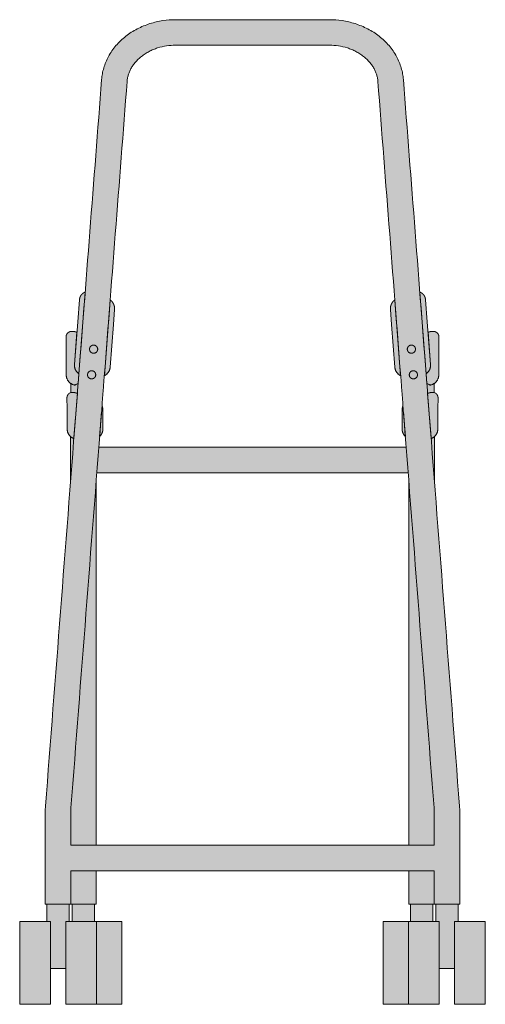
# Model space of a CAD drawing. Header units: centimetres. Extents: x -293 to -138, y -313 to 14.
# Tile 10 of 10: x -293 to -247, y -82 to 14. Entities that reach past the tile are written whole.
import ezdxf

# ---------------------------------------------------------------- set-up
doc = ezdxf.new("R2010")
doc.units = ezdxf.units.CM
doc.layers.add('Fill', color=7, linetype='Continuous', true_color=0xffffff)
doc.layers.add('Predefinito', color=7, linetype='Continuous', true_color=0x000000)
doc.layers.add('Main lines', color=7, linetype='Continuous', lineweight=13, true_color=0x000000)

# ---------------------------------------------------------------- blocks, each defined once
blk = doc.blocks.new('CB-298_Petal_2D_Back')
at = {"layer": 'Fill'}
h = blk.add_hatch(color=256, dxfattribs=at)
h.paths.add_polyline_path([(-19.786, -9.575), (-18.286, -9.575), (-18.286, -13.076), (-15.286, -13.076), (-12.805, -13.076), (-12.805, -9.575), (-12.805, -4.976), (-15.286, -4.976), (-15.455, -4.976), (-15.455, -3.275), (-15.305, -3.275), (-15.305, 0), (15.305, 0), (15.305, -3.275), (15.455, -3.275), (15.455, -4.976), (15.286, -4.976), (12.805, -4.976), (12.805, -9.575), (12.805, -13.076), (15.286, -13.076), (18.286, -13.076), (18.286, -9.575), (19.786, -9.575), (19.786, -13.076), (22.786, -13.076), (22.786, -9.575), (22.786, -4.976), (20.136, -4.976), (20.136, -3.275), (20.286, -3.275), (20.286, 5.789), (20.285, 5.929), (20.281, 6.069), (20.274, 6.208), (20.265, 6.348), (17.805, 38.202), (17.805, 42.548), (17.824, 42.565), (17.843, 42.583), (17.861, 42.601), (17.879, 42.62), (17.896, 42.639), (17.913, 42.659), (17.93, 42.68), (17.945, 42.701), (17.961, 42.722), (17.976, 42.744), (17.99, 42.767), (18.004, 42.789), (18.017, 42.812), (18.03, 42.836), (18.042, 42.86), (18.053, 42.884), (18.064, 42.909), (18.074, 42.933), (18.083, 42.958), (18.092, 42.983), (18.1, 43.009), (18.107, 43.034), (18.114, 43.06), (18.12, 43.086), (18.125, 43.112), (18.129, 43.137), (18.133, 43.163), (18.136, 43.189), (18.139, 43.215), (18.14, 43.241), (18.141, 43.267), (18.142, 43.292), (18.142, 45.295), (18.161, 46.357), (18.161, 46.357), (18.161, 46.372), (18.16, 46.388), (18.159, 46.403), (18.157, 46.418), (18.155, 46.433), (18.153, 46.449), (18.15, 46.464), (18.147, 46.479), (18.143, 46.494), (18.139, 46.508), (18.134, 46.523), (18.129, 46.538), (18.123, 46.552), (18.117, 46.566), (18.111, 46.58), (18.104, 46.594), (18.097, 46.608), (18.088, 46.622), (18.08, 46.636), (18.071, 46.649), (18.061, 46.663), (18.052, 46.676), (18.041, 46.689), (18.031, 46.701), (18.02, 46.713), (18.008, 46.725), (17.996, 46.737), (17.984, 46.747), (17.972, 46.758), (17.959, 46.768), (17.946, 46.778), (17.933, 46.787), (17.924, 46.793), (17.915, 46.798), (17.907, 46.803), (17.899, 46.808), (17.89, 46.813), (17.882, 46.818), (17.873, 46.822), (17.865, 46.826), (17.856, 46.83), (17.847, 46.834), (17.838, 46.838), (17.83, 46.842), (17.821, 46.845), (17.812, 46.848), (17.802, 46.852), (17.793, 46.855), (17.784, 46.857), (17.775, 46.86), (17.782, 47.75), (17.806, 47.766), (17.83, 47.784), (17.853, 47.802), (17.876, 47.821), (17.899, 47.84), (17.921, 47.861), (17.942, 47.882), (17.963, 47.904), (17.983, 47.926), (18.003, 47.95), (18.022, 47.974), (18.04, 47.998), (18.058, 48.023), (18.075, 48.049), (18.091, 48.076), (18.106, 48.102), (18.12, 48.13), (18.134, 48.157), (18.147, 48.185), (18.158, 48.214), (18.169, 48.242), (18.179, 48.271), (18.188, 48.3), (18.196, 48.33), (18.204, 48.359), (18.21, 48.388), (18.215, 48.418), (18.22, 48.448), (18.223, 48.477), (18.226, 48.506), (18.228, 48.536), (18.229, 48.565), (18.229, 48.582), (18.248, 52.33), (18.248, 52.344), (18.247, 52.359), (18.246, 52.374), (18.245, 52.388), (18.243, 52.403), (18.241, 52.418), (18.238, 52.432), (18.235, 52.447), (18.231, 52.461), (18.227, 52.476), (18.223, 52.49), (18.218, 52.504), (18.213, 52.518), (18.208, 52.531), (18.202, 52.545), (18.195, 52.558), (18.189, 52.57), (18.183, 52.582), (18.176, 52.593), (18.17, 52.605), (18.162, 52.616), (18.155, 52.627), (18.147, 52.638), (18.139, 52.649), (18.13, 52.659), (18.122, 52.67), (18.113, 52.68), (18.104, 52.689), (18.094, 52.699), (18.085, 52.708), (18.075, 52.717), (18.065, 52.726), (18.054, 52.735), (18.043, 52.744), (18.032, 52.752), (18.02, 52.76), (18.009, 52.768), (17.998, 52.775), (17.986, 52.782), (17.974, 52.788), (17.962, 52.795), (17.95, 52.801), (17.938, 52.807), (17.926, 52.812), (17.913, 52.817), (17.9, 52.822), (17.888, 52.827), (17.875, 52.831), (17.862, 52.835), (17.849, 52.839), (17.836, 52.842), (17.823, 52.845), (17.81, 52.848), (17.797, 52.85), (17.784, 52.852), (17.771, 52.854), (17.758, 52.856), (17.745, 52.857), (17.732, 52.859), (17.719, 52.859), (17.696, 52.861), (17.673, 52.861), (17.643, 52.861), (17.612, 52.86), (17.582, 52.858), (17.552, 52.855), (17.495, 52.847), (17.438, 52.838), (17.381, 52.827), (17.324, 52.814), (17.268, 52.8), (17.211, 52.785), (17.181, 52.777), (16.935, 55.961), (16.933, 55.987), (16.93, 56.012), (16.927, 56.037), (16.922, 56.062), (16.918, 56.085), (16.912, 56.109), (16.906, 56.132), (16.9, 56.155), (16.893, 56.178), (16.884, 56.202), (16.876, 56.225), (16.866, 56.248), (16.856, 56.272), (16.844, 56.296), (16.832, 56.319), (16.82, 56.341), (16.806, 56.364), (16.791, 56.387), (16.776, 56.409), (16.76, 56.431), (16.743, 56.452), (16.725, 56.473), (16.706, 56.494), (16.687, 56.514), (16.667, 56.532), (16.647, 56.551), (16.626, 56.568), (16.604, 56.585), (16.582, 56.601), (16.559, 56.617), (16.536, 56.631), (16.512, 56.645), (16.508, 56.648), (16.492, 56.656), (16.476, 56.664), (16.46, 56.672), (16.444, 56.68), (16.427, 56.687), (16.41, 56.694), (16.393, 56.7), (16.376, 56.706), (14.768, 77.543), (14.755, 77.684), (14.739, 77.825), (14.719, 77.965), (14.695, 78.105), (14.667, 78.249), (14.635, 78.392), (14.599, 78.534), (14.56, 78.675), (14.515, 78.819), (14.467, 78.962), (14.415, 79.104), (14.359, 79.244), (14.298, 79.386), (14.234, 79.527), (14.165, 79.666), (14.093, 79.803), (14.015, 79.942), (13.934, 80.078), (13.849, 80.212), (13.761, 80.344), (13.667, 80.477), (13.57, 80.606), (13.47, 80.734), (13.366, 80.858), (13.258, 80.982), (13.146, 81.104), (13.031, 81.222), (12.914, 81.338), (12.792, 81.451), (12.667, 81.562), (12.54, 81.67), (12.41, 81.775), (12.276, 81.877), (12.14, 81.976), (12.002, 82.072), (11.862, 82.165), (11.719, 82.254), (11.574, 82.341), (11.427, 82.424), (11.278, 82.503), (11.128, 82.579), (10.977, 82.652), (10.823, 82.722), (10.669, 82.788), (10.514, 82.85), (10.358, 82.909), (10.2, 82.964), (10.042, 83.016), (9.886, 83.064), (9.729, 83.109), (9.572, 83.15), (9.413, 83.189), (9.254, 83.224), (9.094, 83.256), (8.933, 83.285), (8.772, 83.311), (8.619, 83.332), (8.464, 83.351), (8.31, 83.367), (8.155, 83.38), (8, 83.39), (7.845, 83.397), (7.689, 83.401), (7.534, 83.403), (-7.534, 83.403), (-7.689, 83.401), (-7.845, 83.397), (-8, 83.39), (-8.155, 83.38), (-8.31, 83.367), (-8.464, 83.351), (-8.619, 83.332), (-8.772, 83.311), (-8.933, 83.285), (-9.094, 83.256), (-9.254, 83.224), (-9.413, 83.189), (-9.572, 83.15), (-9.729, 83.109), (-9.886, 83.064), (-10.042, 83.016), (-10.2, 82.964), (-10.358, 82.909), (-10.514, 82.85), (-10.669, 82.788), (-10.823, 82.722), (-10.977, 82.652), (-11.128, 82.579), (-11.278, 82.503), (-11.427, 82.424), (-11.574, 82.341), (-11.719, 82.254), (-11.862, 82.165), (-12.002, 82.072), (-12.14, 81.976), (-12.276, 81.877), (-12.41, 81.775), (-12.54, 81.67), (-12.667, 81.562), (-12.792, 81.451), (-12.914, 81.338), (-13.031, 81.222), (-13.146, 81.104), (-13.258, 80.982), (-13.366, 80.858), (-13.47, 80.734), (-13.57, 80.606), (-13.667, 80.477), (-13.761, 80.344), (-13.849, 80.212), (-13.934, 80.078), (-14.015, 79.942), (-14.093, 79.803), (-14.165, 79.666), (-14.234, 79.527), (-14.298, 79.386), (-14.359, 79.244), (-14.415, 79.104), (-14.467, 78.962), (-14.515, 78.819), (-14.56, 78.675), (-14.599, 78.534), (-14.635, 78.392), (-14.667, 78.249), (-14.695, 78.105), (-14.719, 77.965), (-14.739, 77.825), (-14.755, 77.684), (-14.768, 77.543), (-16.376, 56.706), (-16.393, 56.7), (-16.41, 56.694), (-16.427, 56.687), (-16.444, 56.68), (-16.46, 56.672), (-16.476, 56.664), (-16.492, 56.656), (-16.508, 56.648), (-16.512, 56.645), (-16.536, 56.631), (-16.559, 56.617), (-16.582, 56.601), (-16.604, 56.585), (-16.626, 56.568), (-16.647, 56.551), (-16.667, 56.532), (-16.687, 56.514), (-16.706, 56.494), (-16.725, 56.473), (-16.743, 56.452), (-16.76, 56.431), (-16.776, 56.409), (-16.791, 56.387), (-16.806, 56.364), (-16.82, 56.341), (-16.832, 56.319), (-16.844, 56.296), (-16.856, 56.272), (-16.866, 56.248), (-16.876, 56.225), (-16.884, 56.202), (-16.893, 56.178), (-16.9, 56.155), (-16.906, 56.132), (-16.912, 56.109), (-16.918, 56.085), (-16.922, 56.062), (-16.927, 56.037), (-16.93, 56.012), (-16.933, 55.987), (-16.935, 55.961), (-17.181, 52.777), (-17.211, 52.785), (-17.268, 52.8), (-17.324, 52.814), (-17.381, 52.827), (-17.438, 52.838), (-17.495, 52.847), (-17.552, 52.855), (-17.582, 52.858), (-17.612, 52.86), (-17.643, 52.861), (-17.673, 52.861), (-17.696, 52.861), (-17.719, 52.859), (-17.732, 52.859), (-17.745, 52.857), (-17.758, 52.856), (-17.771, 52.854), (-17.784, 52.852), (-17.797, 52.85), (-17.81, 52.848), (-17.823, 52.845), (-17.836, 52.842), (-17.849, 52.839), (-17.862, 52.835), (-17.875, 52.831), (-17.888, 52.827), (-17.9, 52.822), (-17.913, 52.817), (-17.926, 52.812), (-17.938, 52.807), (-17.95, 52.801), (-17.962, 52.795), (-17.974, 52.788), (-17.986, 52.782), (-17.998, 52.775), (-18.009, 52.768), (-18.02, 52.76), (-18.032, 52.752), (-18.043, 52.744), (-18.054, 52.735), (-18.065, 52.726), (-18.075, 52.717), (-18.085, 52.708), (-18.094, 52.699), (-18.104, 52.689), (-18.113, 52.68), (-18.122, 52.67), (-18.13, 52.659), (-18.139, 52.649), (-18.147, 52.638), (-18.155, 52.627), (-18.162, 52.616), (-18.17, 52.605), (-18.176, 52.593), (-18.183, 52.582), (-18.189, 52.57), (-18.195, 52.558), (-18.202, 52.545), (-18.208, 52.531), (-18.213, 52.518), (-18.218, 52.504), (-18.223, 52.49), (-18.227, 52.476), (-18.231, 52.461), (-18.235, 52.447), (-18.238, 52.432), (-18.241, 52.418), (-18.243, 52.403), (-18.245, 52.388), (-18.246, 52.374), (-18.247, 52.359), (-18.248, 52.344), (-18.248, 52.329), (-18.229, 51.267), (-18.229, 48.565), (-18.228, 48.536), (-18.226, 48.506), (-18.223, 48.477), (-18.22, 48.448), (-18.215, 48.418), (-18.21, 48.388), (-18.204, 48.359), (-18.196, 48.33), (-18.188, 48.3), (-18.179, 48.271), (-18.169, 48.242), (-18.158, 48.214), (-18.147, 48.185), (-18.134, 48.157), (-18.12, 48.13), (-18.106, 48.102), (-18.091, 48.076), (-18.075, 48.049), (-18.058, 48.023), (-18.04, 47.998), (-18.022, 47.974), (-18.003, 47.95), (-17.983, 47.926), (-17.963, 47.904), (-17.942, 47.882), (-17.921, 47.861), (-17.899, 47.84), (-17.876, 47.821), (-17.853, 47.802), (-17.83, 47.784), (-17.806, 47.766), (-17.782, 47.75), (-17.775, 46.86), (-17.784, 46.857), (-17.793, 46.855), (-17.802, 46.852), (-17.812, 46.848), (-17.821, 46.845), (-17.83, 46.842), (-17.838, 46.838), (-17.847, 46.834), (-17.856, 46.83), (-17.865, 46.826), (-17.873, 46.822), (-17.882, 46.818), (-17.89, 46.813), (-17.899, 46.808), (-17.907, 46.803), (-17.915, 46.798), (-17.924, 46.793), (-17.933, 46.787), (-17.946, 46.778), (-17.959, 46.768), (-17.972, 46.758), (-17.984, 46.747), (-17.996, 46.737), (-18.008, 46.725), (-18.02, 46.713), (-18.031, 46.701), (-18.041, 46.689), (-18.052, 46.676), (-18.061, 46.663), (-18.071, 46.649), (-18.08, 46.636), (-18.088, 46.622), (-18.097, 46.608), (-18.104, 46.594), (-18.111, 46.58), (-18.117, 46.566), (-18.123, 46.552), (-18.129, 46.538), (-18.134, 46.523), (-18.139, 46.508), (-18.143, 46.494), (-18.147, 46.479), (-18.15, 46.464), (-18.153, 46.449), (-18.155, 46.433), (-18.157, 46.418), (-18.159, 46.403), (-18.16, 46.388), (-18.161, 46.372), (-18.161, 46.357), (-18.161, 46.357), (-18.142, 45.295), (-18.142, 43.292), (-18.141, 43.267), (-18.14, 43.241), (-18.139, 43.215), (-18.136, 43.189), (-18.133, 43.163), (-18.129, 43.137), (-18.125, 43.112), (-18.12, 43.086), (-18.114, 43.06), (-18.107, 43.034), (-18.1, 43.009), (-18.092, 42.983), (-18.083, 42.958), (-18.074, 42.933), (-18.064, 42.909), (-18.053, 42.884), (-18.042, 42.86), (-18.03, 42.836), (-18.017, 42.812), (-18.004, 42.789), (-17.99, 42.767), (-17.976, 42.744), (-17.961, 42.722), (-17.945, 42.701), (-17.93, 42.68), (-17.913, 42.659), (-17.896, 42.639), (-17.879, 42.62), (-17.861, 42.601), (-17.843, 42.583), (-17.824, 42.565), (-17.805, 42.548), (-17.805, 38.202), (-20.265, 6.348), (-20.274, 6.208), (-20.281, 6.069), (-20.285, 5.929), (-20.286, 5.789), (-20.286, -3.275), (-20.136, -3.275), (-20.136, -4.976), (-22.786, -4.976), (-22.786, -9.575), (-22.786, -13.076), (-19.786, -13.076)], flags=0)
h.paths.add_polyline_path([(17.936, -4.976), (17.655, -4.976), (17.655, -3.275), (17.936, -3.275)], flags=0)
h.paths.add_polyline_path([(-15.305, 2.5), (-15.305, 38.106), (-15.236, 39.006), (15.236, 39.006), (15.305, 38.106), (15.305, 2.5)], flags=0)
h.paths.add_polyline_path([(-17.655, -4.976), (-17.936, -4.976), (-17.936, -3.275), (-17.655, -3.275)], flags=0)
h.paths.add_polyline_path([(-13.613, 53.528), (-13.499, 54.998), (-13.498, 55.022), (-13.497, 55.046), (-13.496, 55.07), (-13.497, 55.093), (-13.497, 55.117), (-13.499, 55.141), (-13.5, 55.165), (-13.503, 55.189), (-13.505, 55.212), (-13.509, 55.235), (-13.512, 55.258), (-13.517, 55.281), (-13.521, 55.304), (-13.527, 55.327), (-13.532, 55.35), (-13.539, 55.373), (-13.545, 55.396), (-13.553, 55.419), (-13.561, 55.442), (-13.569, 55.464), (-13.578, 55.487), (-13.587, 55.509), (-13.596, 55.531), (-13.606, 55.553), (-13.617, 55.575), (-13.628, 55.597), (-13.64, 55.619), (-13.652, 55.64), (-13.664, 55.661), (-13.677, 55.682), (-13.691, 55.702), (-13.704, 55.723), (-13.718, 55.743), (-13.733, 55.762), (-13.748, 55.782), (-13.763, 55.801), (-13.778, 55.82), (-13.794, 55.838), (-13.811, 55.856), (-13.827, 55.874), (-13.851, 55.898), (-13.875, 55.922), (-13.901, 55.945), (-13.926, 55.967), (-12.275, 77.35), (-12.268, 77.427), (-12.259, 77.504), (-12.248, 77.581), (-12.235, 77.657), (-12.22, 77.736), (-12.202, 77.815), (-12.183, 77.893), (-12.161, 77.971), (-12.136, 78.052), (-12.109, 78.132), (-12.08, 78.211), (-12.049, 78.29), (-12.014, 78.371), (-11.976, 78.452), (-11.937, 78.532), (-11.896, 78.61), (-11.85, 78.691), (-11.803, 78.771), (-11.753, 78.85), (-11.701, 78.927), (-11.645, 79.007), (-11.586, 79.085), (-11.526, 79.161), (-11.464, 79.236), (-11.397, 79.313), (-11.328, 79.388), (-11.257, 79.461), (-11.184, 79.532), (-11.107, 79.605), (-11.028, 79.675), (-10.947, 79.743), (-10.865, 79.809), (-10.778, 79.876), (-10.69, 79.94), (-10.6, 80.002), (-10.509, 80.062), (-10.415, 80.121), (-10.319, 80.179), (-10.222, 80.234), (-10.123, 80.286), (-10.022, 80.337), (-9.92, 80.386), (-9.817, 80.433), (-9.712, 80.478), (-9.606, 80.52), (-9.5, 80.56), (-9.392, 80.598), (-9.284, 80.634), (-9.176, 80.667), (-9.067, 80.698), (-8.957, 80.727), (-8.847, 80.754), (-8.737, 80.778), (-8.626, 80.8), (-8.514, 80.82), (-8.403, 80.838), (-8.295, 80.853), (-8.187, 80.866), (-8.078, 80.877), (-7.969, 80.887), (-7.861, 80.894), (-7.752, 80.899), (-7.643, 80.902), (-7.534, 80.903), (7.534, 80.903), (7.643, 80.902), (7.752, 80.899), (7.861, 80.894), (7.969, 80.887), (8.078, 80.877), (8.187, 80.866), (8.295, 80.853), (8.403, 80.838), (8.514, 80.82), (8.626, 80.8), (8.737, 80.778), (8.847, 80.754), (8.957, 80.727), (9.067, 80.698), (9.176, 80.667), (9.284, 80.634), (9.392, 80.598), (9.5, 80.56), (9.606, 80.52), (9.712, 80.478), (9.817, 80.433), (9.92, 80.386), (10.022, 80.337), (10.123, 80.286), (10.222, 80.234), (10.319, 80.179), (10.415, 80.121), (10.509, 80.062), (10.6, 80.002), (10.69, 79.94), (10.778, 79.876), (10.865, 79.809), (10.947, 79.743), (11.028, 79.675), (11.107, 79.605), (11.184, 79.532), (11.257, 79.461), (11.328, 79.388), (11.397, 79.313), (11.464, 79.236), (11.526, 79.161), (11.586, 79.085), (11.645, 79.007), (11.701, 78.927), (11.753, 78.85), (11.803, 78.771), (11.85, 78.691), (11.896, 78.61), (11.937, 78.532), (11.976, 78.452), (12.014, 78.371), (12.049, 78.29), (12.08, 78.211), (12.109, 78.132), (12.136, 78.052), (12.161, 77.971), (12.183, 77.893), (12.202, 77.815), (12.22, 77.736), (12.235, 77.657), (12.248, 77.581), (12.259, 77.504), (12.268, 77.427), (12.275, 77.35), (13.926, 55.967), (13.901, 55.945), (13.875, 55.922), (13.851, 55.898), (13.827, 55.874), (13.811, 55.856), (13.794, 55.838), (13.778, 55.82), (13.763, 55.801), (13.748, 55.782), (13.733, 55.762), (13.718, 55.743), (13.704, 55.723), (13.691, 55.702), (13.677, 55.682), (13.664, 55.661), (13.652, 55.64), (13.64, 55.619), (13.628, 55.597), (13.617, 55.575), (13.606, 55.553), (13.596, 55.531), (13.587, 55.509), (13.578, 55.487), (13.569, 55.464), (13.561, 55.442), (13.553, 55.419), (13.545, 55.396), (13.539, 55.373), (13.532, 55.35), (13.527, 55.327), (13.521, 55.304), (13.517, 55.281), (13.512, 55.258), (13.509, 55.235), (13.505, 55.212), (13.503, 55.189), (13.5, 55.165), (13.499, 55.141), (13.497, 55.117), (13.497, 55.093), (13.496, 55.07), (13.497, 55.046), (13.498, 55.022), (13.499, 54.998), (13.936, 49.345), (13.939, 49.313), (13.943, 49.282), (13.948, 49.25), (13.954, 49.219), (13.961, 49.187), (13.969, 49.156), (13.978, 49.125), (13.988, 49.093), (14, 49.062), (14.012, 49.032), (14.026, 49.001), (14.04, 48.971), (14.056, 48.942), (14.072, 48.913), (14.09, 48.884), (14.108, 48.856), (14.127, 48.829), (14.148, 48.802), (14.169, 48.776), (14.191, 48.751), (14.213, 48.727), (14.237, 48.703), (14.261, 48.681), (14.286, 48.659), (14.311, 48.638), (14.337, 48.618), (14.364, 48.599), (14.39, 48.581), (14.418, 48.565), (14.445, 48.549), (14.473, 48.534), (14.501, 48.52), (14.729, 45.566), (14.721, 45.551), (14.714, 45.537), (14.707, 45.522), (14.701, 45.507), (14.695, 45.491), (14.689, 45.476), (14.684, 45.46), (14.68, 45.444), (14.676, 45.428), (14.672, 45.412), (14.669, 45.396), (14.666, 45.38), (14.664, 45.363), (14.663, 45.347), (14.662, 45.331), (14.661, 45.315), (14.661, 45.306), (14.642, 43.297), (14.642, 43.272), (14.643, 43.247), (14.645, 43.222), (14.647, 43.197), (14.65, 43.171), (14.653, 43.146), (14.658, 43.121), (14.662, 43.095), (14.668, 43.07), (14.674, 43.045), (14.681, 43.02), (14.689, 42.995), (14.697, 42.971), (14.706, 42.946), (14.715, 42.922), (14.725, 42.898), (14.736, 42.874), (14.747, 42.851), (14.759, 42.828), (14.772, 42.805), (14.785, 42.782), (14.798, 42.76), (14.812, 42.739), (14.827, 42.718), (14.842, 42.697), (14.858, 42.676), (14.874, 42.657), (14.891, 42.637), (14.908, 42.618), (14.925, 42.6), (14.943, 42.582), (14.961, 42.565), (15.043, 41.506), (-15.043, 41.506), (-14.961, 42.565), (-14.943, 42.582), (-14.925, 42.6), (-14.908, 42.618), (-14.891, 42.637), (-14.874, 42.657), (-14.858, 42.676), (-14.842, 42.697), (-14.827, 42.718), (-14.812, 42.739), (-14.798, 42.76), (-14.785, 42.782), (-14.772, 42.805), (-14.759, 42.828), (-14.747, 42.851), (-14.736, 42.874), (-14.725, 42.898), (-14.715, 42.922), (-14.706, 42.946), (-14.697, 42.971), (-14.689, 42.995), (-14.681, 43.02), (-14.674, 43.045), (-14.668, 43.07), (-14.662, 43.095), (-14.658, 43.121), (-14.653, 43.146), (-14.65, 43.171), (-14.647, 43.197), (-14.645, 43.222), (-14.643, 43.247), (-14.642, 43.272), (-14.642, 43.297), (-14.642, 44.244), (-14.661, 45.315), (-14.662, 45.331), (-14.663, 45.347), (-14.664, 45.363), (-14.666, 45.38), (-14.669, 45.396), (-14.672, 45.412), (-14.676, 45.428), (-14.68, 45.444), (-14.684, 45.46), (-14.689, 45.476), (-14.695, 45.491), (-14.701, 45.507), (-14.707, 45.522), (-14.714, 45.537), (-14.721, 45.551), (-14.729, 45.566), (-14.501, 48.52), (-14.473, 48.534), (-14.445, 48.549), (-14.418, 48.565), (-14.39, 48.581), (-14.364, 48.599), (-14.337, 48.618), (-14.311, 48.638), (-14.286, 48.659), (-14.261, 48.681), (-14.237, 48.703), (-14.213, 48.727), (-14.191, 48.751), (-14.169, 48.776), (-14.148, 48.802), (-14.127, 48.829), (-14.108, 48.856), (-14.09, 48.884), (-14.072, 48.913), (-14.056, 48.942), (-14.04, 48.971), (-14.026, 49.001), (-14.012, 49.032), (-14, 49.062), (-13.988, 49.093), (-13.978, 49.125), (-13.969, 49.156), (-13.961, 49.187), (-13.954, 49.219), (-13.948, 49.25), (-13.943, 49.282), (-13.939, 49.313), (-13.936, 49.345)], flags=0)
at = {"layer": 'Main lines'}
for p, q in [((-16.935, 55.961), (-17.103, 53.798)), ((-16.994, 48.712), (-16.376, 56.706)), ((-16.508, 56.648), (-16.512, 56.645)), ((-13.926, 55.967), (-14.501, 48.52)), ((13.926, 55.967), (14.501, 48.52)), ((16.994, 48.712), (16.376, 56.706)), ((16.508, 56.648), (16.512, 56.645)), ((16.935, 55.961), (17.103, 53.798)), ((-13.613, 53.528), (-13.499, 54.998)), ((13.613, 53.528), (13.499, 54.998)), ((-17.103, 53.798), (-17.426, 49.614)), ((-13.936, 49.345), (-13.613, 53.528)), ((13.936, 49.345), (13.613, 53.528)), ((17.103, 53.798), (17.426, 49.614)), ((-17.069, 47.743), (-16.994, 48.712)), ((17.069, 47.743), (16.994, 48.712)), ((-17.143, 46.781), (-17.484, 42.357)), ((17.143, 46.781), (17.484, 42.357)), ((-14.729, 45.566), (-14.961, 42.565)), ((14.729, 45.566), (14.961, 42.565))]:
    blk.add_line(p, q, dxfattribs=at)
for points in [[(-18.248, 52.33), (-18.248, 52.329), (-18.229, 51.267)], [(-17.426, 49.614), (-17.181, 52.777), (-17.211, 52.785)], [(17.426, 49.614), (17.181, 52.777), (17.211, 52.785)], [(18.248, 52.33), (18.248, 52.329), (18.229, 51.267)], [(-18.229, 51.267), (-18.229, 48.582), (-18.229, 48.565)], [(18.229, 51.267), (18.229, 48.582), (18.229, 48.565)], [(-18.142, 43.292), (-18.142, 45.295), (-18.161, 46.357), (-18.161, 46.357)], [(18.142, 43.292), (18.142, 45.295), (18.161, 46.357), (18.161, 46.357)], [(-14.642, 43.297), (-14.642, 44.244), (-14.642, 44.253), (-14.661, 45.306), (-14.661, 45.315)], [(14.642, 43.297), (14.642, 44.244), (14.642, 44.253), (14.661, 45.306), (14.661, 45.315)], [(15.043, 41.506), (11.814, 41.506), (0, 41.506), (-11.814, 41.506), (-15.043, 41.506)], [(15.236, 39.006), (11.814, 39.006), (0, 39.006), (-11.814, 39.006), (-15.236, 39.006)], [(17.786, 2.5), (0, 2.5), (-17.786, 2.5)], [(-17.786, 0), (0, 0), (17.786, 0)], [(17.786, -3.075), (17.786, -3.275)], [(-19.786, -9.575), (-18.286, -9.575)], [(18.286, -9.575), (19.786, -9.575)]]:
    blk.add_lwpolyline(points, dxfattribs=at)
for points, knots in [([(-7.534, 83.403), (-7.949, 83.403), (-8.364, 83.372), (-8.772, 83.311), (-9.204, 83.246), (-9.63, 83.148), (-10.042, 83.016), (-10.255, 82.949), (-10.464, 82.872), (-10.669, 82.788), (-10.877, 82.701), (-11.08, 82.606), (-11.278, 82.503), (-11.479, 82.399), (-11.674, 82.286), (-11.862, 82.165), (-12.051, 82.043), (-12.234, 81.913), (-12.41, 81.775), (-12.586, 81.637), (-12.754, 81.491), (-12.914, 81.338), (-13.073, 81.185), (-13.224, 81.025), (-13.366, 80.858), (-13.507, 80.693), (-13.639, 80.522), (-13.761, 80.344), (-13.881, 80.169), (-13.992, 79.989), (-14.093, 79.803), (-14.192, 79.621), (-14.281, 79.434), (-14.359, 79.244), (-14.436, 79.057), (-14.503, 78.867), (-14.56, 78.675), (-14.615, 78.487), (-14.66, 78.297), (-14.695, 78.105), (-14.729, 77.919), (-14.753, 77.731), (-14.768, 77.543)], [1204.208799, 1204.208799, 1204.208799, 1204.208799, 1216.666406, 1216.666406, 1216.666406, 1229.833414, 1229.833414, 1229.833414, 1236.628095, 1236.628095, 1236.628095, 1243.535767, 1243.535767, 1243.535767, 1250.528539, 1250.528539, 1250.528539, 1257.576284, 1257.576284, 1257.576284, 1264.646711, 1264.646711, 1264.646711, 1271.706991, 1271.706991, 1271.706991, 1278.72348, 1278.72348, 1278.72348, 1285.662909, 1285.662909, 1285.662909, 1292.493502, 1292.493502, 1292.493502, 1299.185617, 1299.185617, 1299.185617, 1305.712321, 1305.712321, 1305.712321, 1312.050638, 1312.050638, 1312.050638, 1312.050638]), ([(14.768, 77.543), (14.753, 77.731), (14.729, 77.919), (14.695, 78.105), (14.66, 78.297), (14.615, 78.487), (14.56, 78.675), (14.503, 78.867), (14.436, 79.057), (14.359, 79.244), (14.281, 79.434), (14.192, 79.621), (14.093, 79.803), (13.992, 79.989), (13.881, 80.169), (13.761, 80.344), (13.639, 80.522), (13.507, 80.693), (13.366, 80.858), (13.224, 81.025), (13.073, 81.185), (12.914, 81.338), (12.754, 81.491), (12.586, 81.637), (12.41, 81.775), (12.234, 81.913), (12.051, 82.043), (11.862, 82.165), (11.674, 82.286), (11.479, 82.399), (11.278, 82.503), (11.08, 82.606), (10.877, 82.701), (10.669, 82.788), (10.464, 82.872), (10.255, 82.949), (10.042, 83.016), (9.63, 83.148), (9.204, 83.246), (8.772, 83.311), (8.364, 83.372), (7.949, 83.403), (7.534, 83.403)], [945.687195, 945.687195, 945.687195, 945.687195, 952.025512, 952.025512, 952.025512, 958.552216, 958.552216, 958.552216, 965.244331, 965.244331, 965.244331, 972.074924, 972.074924, 972.074924, 979.014352, 979.014352, 979.014352, 986.030842, 986.030842, 986.030842, 993.091122, 993.091122, 993.091122, 1000.161549, 1000.161549, 1000.161549, 1007.209293, 1007.209293, 1007.209293, 1014.202066, 1014.202066, 1014.202066, 1021.109737, 1021.109737, 1021.109737, 1027.904419, 1027.904419, 1027.904419, 1041.071427, 1041.071427, 1041.071427, 1053.529034, 1053.529034, 1053.529034, 1053.529034]), ([(-12.275, 77.35), (-12.267, 77.453), (-12.254, 77.555), (-12.235, 77.657), (-12.216, 77.762), (-12.191, 77.867), (-12.161, 77.971), (-12.129, 78.078), (-12.092, 78.185), (-12.049, 78.29), (-12.004, 78.398), (-11.953, 78.505), (-11.896, 78.61), (-11.838, 78.718), (-11.773, 78.823), (-11.701, 78.927), (-11.629, 79.033), (-11.549, 79.136), (-11.464, 79.236), (-11.377, 79.338), (-11.284, 79.437), (-11.184, 79.532), (-11.084, 79.628), (-10.977, 79.721), (-10.865, 79.809), (-10.752, 79.898), (-10.633, 79.982), (-10.509, 80.062), (-10.386, 80.142), (-10.257, 80.217), (-10.123, 80.286), (-9.991, 80.355), (-9.853, 80.419), (-9.712, 80.478), (-9.573, 80.535), (-9.43, 80.588), (-9.284, 80.634), (-9, 80.725), (-8.704, 80.793), (-8.403, 80.838), (-8.116, 80.881), (-7.825, 80.903), (-7.534, 80.903)], [3139.027471, 3139.027471, 3139.027471, 3139.027471, 3143.217625, 3143.217625, 3143.217625, 3147.540825, 3147.540825, 3147.540825, 3151.987364, 3151.987364, 3151.987364, 3156.544793, 3156.544793, 3156.544793, 3161.198197, 3161.198197, 3161.198197, 3165.930091, 3165.930091, 3165.930091, 3170.720441, 3170.720441, 3170.720441, 3175.547229, 3175.547229, 3175.547229, 3180.387247, 3180.387247, 3180.387247, 3185.216104, 3185.216104, 3185.216104, 3190.009646, 3190.009646, 3190.009646, 3194.7444, 3194.7444, 3194.7444, 3203.963402, 3203.963402, 3203.963402, 3212.713694, 3212.713694, 3212.713694, 3212.713694]), ([(7.534, 80.903), (7.825, 80.903), (8.116, 80.881), (8.403, 80.838), (8.704, 80.793), (9, 80.725), (9.284, 80.634), (9.43, 80.588), (9.573, 80.535), (9.712, 80.478), (9.853, 80.419), (9.991, 80.355), (10.123, 80.286), (10.257, 80.217), (10.386, 80.142), (10.509, 80.062), (10.633, 79.982), (10.752, 79.898), (10.865, 79.809), (10.977, 79.721), (11.084, 79.628), (11.184, 79.532), (11.284, 79.437), (11.377, 79.338), (11.464, 79.236), (11.549, 79.136), (11.629, 79.033), (11.701, 78.927), (11.773, 78.823), (11.838, 78.718), (11.896, 78.61), (11.953, 78.505), (12.004, 78.398), (12.049, 78.29), (12.092, 78.185), (12.129, 78.078), (12.161, 77.971), (12.191, 77.867), (12.216, 77.762), (12.235, 77.657), (12.254, 77.555), (12.267, 77.453), (12.275, 77.35)], [3363.393458, 3363.393458, 3363.393458, 3363.393458, 3372.143749, 3372.143749, 3372.143749, 3381.362752, 3381.362752, 3381.362752, 3386.097506, 3386.097506, 3386.097506, 3390.891048, 3390.891048, 3390.891048, 3395.719905, 3395.719905, 3395.719905, 3400.559923, 3400.559923, 3400.559923, 3405.386711, 3405.386711, 3405.386711, 3410.177061, 3410.177061, 3410.177061, 3414.908954, 3414.908954, 3414.908954, 3419.562359, 3419.562359, 3419.562359, 3424.119788, 3424.119788, 3424.119788, 3428.566327, 3428.566327, 3428.566327, 3432.889527, 3432.889527, 3432.889527, 3437.07968, 3437.07968, 3437.07968, 3437.07968]), ([(-17.42, 47.601), (-17.418, 47.601), (-17.417, 47.601), (-17.409, 47.6), (-17.402, 47.601), (-17.393, 47.603)], [48.257202, 48.257202, 48.257202, 48.257202, 48.507214, 48.507214, 49.467116, 49.467116, 49.467116, 49.467116]), ([(-17.393, 47.603), (-17.375, 47.608), (-17.352, 47.617), (-17.296, 47.642), (-17.264, 47.658), (-17.227, 47.675)], [49.467116, 49.467116, 49.467116, 49.467116, 51.352763, 51.352763, 53.046234, 53.046234, 53.046234, 53.046234]), ([(-17.071, 47.705), (-17.09, 47.466), (-17.109, 47.215), (-17.129, 46.957), (-17.149, 46.695), (-17.17, 46.425), (-17.192, 46.148), (-17.213, 45.872), (-17.235, 45.59), (-17.257, 45.305), (-17.279, 45.023), (-17.301, 44.738), (-17.323, 44.453)], [1668.625135, 1668.625135, 1668.625135, 1668.625135, 1677.21043, 1677.21043, 1677.21043, 1685.885444, 1685.885444, 1685.885444, 1694.560501, 1694.560501, 1694.560501, 1703.145793, 1703.145793, 1703.145793, 1703.145793]), ([(-14.83, 44.26), (-14.808, 44.545), (-14.786, 44.83), (-14.764, 45.112), (-14.742, 45.398), (-14.72, 45.68), (-14.699, 45.956), (-14.678, 46.232), (-14.657, 46.503), (-14.637, 46.764), (-14.617, 47.023), (-14.597, 47.273), (-14.579, 47.513)], [2747.932318, 2747.932318, 2747.932318, 2747.932318, 2756.517609, 2756.517609, 2756.517609, 2765.192666, 2765.192666, 2765.192666, 2773.867679, 2773.867679, 2773.867679, 2782.452974, 2782.452974, 2782.452974, 2782.452974]), ([(14.579, 47.513), (14.597, 47.273), (14.617, 47.023), (14.637, 46.764), (14.657, 46.503), (14.678, 46.232), (14.699, 45.956), (14.72, 45.68), (14.742, 45.398), (14.764, 45.112), (14.786, 44.83), (14.808, 44.545), (14.83, 44.26)], [3793.654177, 3793.654177, 3793.654177, 3793.654177, 3802.239472, 3802.239472, 3802.239472, 3810.914485, 3810.914485, 3810.914485, 3819.589542, 3819.589542, 3819.589542, 3828.174834, 3828.174834, 3828.174834, 3828.174834]), ([(17.323, 44.453), (17.301, 44.738), (17.279, 45.023), (17.257, 45.305), (17.235, 45.59), (17.213, 45.872), (17.192, 46.148), (17.17, 46.425), (17.149, 46.695), (17.129, 46.957), (17.109, 47.215), (17.09, 47.466), (17.071, 47.705)], [554.59204, 554.59204, 554.59204, 554.59204, 563.177332, 563.177332, 563.177332, 571.852389, 571.852389, 571.852389, 580.527402, 580.527402, 580.527402, 589.112698, 589.112698, 589.112698, 589.112698]), ([(17.393, 47.603), (17.375, 47.608), (17.352, 47.617), (17.296, 47.642), (17.264, 47.658), (17.227, 47.675)], [49.467116, 49.467116, 49.467116, 49.467116, 51.352763, 51.352763, 53.046234, 53.046234, 53.046234, 53.046234]), ([(17.42, 47.601), (17.418, 47.601), (17.417, 47.601), (17.409, 47.6), (17.402, 47.601), (17.393, 47.603)], [48.257202, 48.257202, 48.257202, 48.257202, 48.507214, 48.507214, 49.467116, 49.467116, 49.467116, 49.467116]), ([(-17.915, 46.798), (-17.87, 46.826), (-17.791, 46.86), (-17.709, 46.875), (-17.676, 46.879)], [143.651577, 143.651577, 143.651577, 143.651577, 145.27282, 146.379048, 146.379048, 146.379048, 146.379048]), ([(17.915, 46.798), (17.87, 46.826), (17.791, 46.86), (17.709, 46.875), (17.676, 46.879)], [143.651577, 143.651577, 143.651577, 143.651577, 145.27282, 146.379048, 146.379048, 146.379048, 146.379048])]:
    blk.add_open_spline(points, degree=3, knots=knots, dxfattribs=at)
for points, degree in [([(0, 83.403), (-2.511, 83.403), (-5.023, 83.403), (-7.534, 83.403)], 3), ([(7.534, 83.403), (5.023, 83.403), (2.511, 83.403), (0, 83.403)], 3), ([(-7.534, 80.903), (-5.023, 80.903), (-2.511, 80.903), (0, 80.903)], 3), ([(0, 80.903), (2.511, 80.903), (5.023, 80.903), (7.534, 80.903)], 3), ([(-14.768, 77.543), (-15.536, 67.597), (-16.304, 57.651), (-17.071, 47.705)], 3), ([(-14.579, 47.513), (-13.811, 57.459), (-13.043, 67.404), (-12.275, 77.35)], 3), ([(12.275, 77.35), (13.043, 67.404), (13.811, 57.459), (14.579, 47.513)], 3), ([(17.071, 47.705), (16.304, 57.651), (15.536, 67.597), (14.768, 77.543)], 3), ([(-17.782, 47.75), (-17.78, 47.453), (-17.777, 47.157), (-17.775, 46.86)], 3), ([(17.782, 47.75), (17.78, 47.453), (17.777, 47.157), (17.775, 46.86)], 3), ([(-17.323, 44.453), (-18.303, 31.751), (-19.284, 19.049), (-20.265, 6.348)], 3), ([(20.265, 6.348), (19.284, 19.049), (18.303, 31.751), (17.323, 44.453)], 3), ([(-17.772, 6.155), (-16.791, 18.857), (-15.811, 31.558), (-14.83, 44.26)], 3), ([(14.83, 44.26), (15.811, 31.558), (16.791, 18.857), (17.772, 6.155)], 3), ([(-17.805, 42.548), (-17.805, 41.099), (-17.805, 39.651), (-17.805, 38.202)], 3), ([(17.805, 42.548), (17.805, 41.099), (17.805, 39.651), (17.805, 38.202)], 3), ([(-15.305, 2.5), (-15.305, 14.369), (-15.305, 26.237), (-15.305, 38.106)], 3), ([(15.305, 2.5), (15.305, 14.369), (15.305, 26.237), (15.305, 38.106)], 3), ([(-20.265, 6.348), (-20.279, 6.162), (-20.286, 5.976), (-20.286, 5.789)], 3), ([(-20.286, 5.789), (-20.286, 2.835), (-20.286, -0.12), (-20.286, -3.075)], 3), ([(-17.786, 5.789), (-17.786, 5.911), (-17.781, 6.033), (-17.772, 6.155)], 3), ([(-17.786, 2.5), (-17.786, 3.596), (-17.786, 4.693), (-17.786, 5.789)], 3), ([(17.772, 6.155), (17.781, 6.033), (17.786, 5.911), (17.786, 5.789)], 3), ([(17.786, 5.789), (17.786, 4.693), (17.786, 3.596), (17.786, 2.5)], 3), ([(20.286, 5.789), (20.286, 5.976), (20.279, 6.162), (20.265, 6.348)], 3), ([(20.286, -3.075), (20.286, -0.12), (20.286, 2.835), (20.286, 5.789)], 3), ([(-15.305, -3.275), (-15.305, -2.183), (-15.305, -1.092), (-15.305, 0)], 3), ([(15.305, 0), (15.305, -1.092), (15.305, -2.183), (15.305, -3.275)], 3), ([(-17.786, -3.075), (-17.786, -2.05), (-17.786, -1.025), (-17.786, 0)], 3), ([(17.786, 0), (17.786, -1.025), (17.786, -2.05), (17.786, -3.075)], 3), ([(-20.286, -3.075), (-20.286, -3.175), (-20.286, -3.275)], 2), ([(-20.136, -3.275), (-20.136, -4.125), (-20.136, -4.976)], 2), ([(-17.936, -4.976), (-17.936, -4.125), (-17.936, -3.275)], 2), ([(-17.786, -3.275), (-17.786, -3.175), (-17.786, -3.075)], 2), ([(-17.655, -3.275), (-17.655, -4.125), (-17.655, -4.976)], 2), ([(-15.455, -4.976), (-15.455, -4.125), (-15.455, -3.275)], 2), ([(15.455, -4.976), (15.455, -4.125), (15.455, -3.275)], 2), ([(17.655, -3.275), (17.655, -4.125), (17.655, -4.976)], 2), ([(17.936, -4.976), (17.936, -4.125), (17.936, -3.275)], 2), ([(20.136, -3.275), (20.136, -4.125), (20.136, -4.976)], 2), ([(20.286, -3.275), (20.286, -3.175), (20.286, -3.075)], 2), ([(-19.786, -4.976), (-21.286, -4.976), (-22.786, -4.976)], 2), ([(-15.286, -4.976), (-16.786, -4.976), (-18.286, -4.976)], 2), ([(-12.805, -4.976), (-14.046, -4.976), (-15.286, -4.976)], 2), ([(12.805, -4.976), (14.046, -4.976), (15.286, -4.976)], 2), ([(15.286, -4.976), (16.786, -4.976), (18.286, -4.976)], 2), ([(19.786, -4.976), (21.286, -4.976), (22.786, -4.976)], 2), ([(-22.786, -13.076), (-21.286, -13.076), (-19.786, -13.076)], 2), ([(-18.286, -13.076), (-16.786, -13.076), (-15.286, -13.076)], 2), ([(-15.286, -13.076), (-14.046, -13.076), (-12.805, -13.076)], 2), ([(15.286, -13.076), (14.046, -13.076), (12.805, -13.076)], 2), ([(18.286, -13.076), (16.786, -13.076), (15.286, -13.076)], 2), ([(22.786, -13.076), (21.286, -13.076), (19.786, -13.076)], 2)]:
    blk.add_open_spline(points, degree=degree, dxfattribs=at)
for points, weights in [([(-16.922, 56.062), (-16.932, 56.012), (-16.935, 55.961)], [1, 0.998559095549, 1]), ([(-16.9, 56.155), (-16.914, 56.109), (-16.922, 56.062)], [1, 0.99862674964, 1]), ([(-16.866, 56.248), (-16.886, 56.202), (-16.9, 56.155)], [1, 0.998383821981, 1]), ([(-16.82, 56.341), (-16.846, 56.296), (-16.866, 56.248)], [1, 0.998132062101, 1]), ([(-16.76, 56.431), (-16.793, 56.388), (-16.82, 56.341)], [1, 0.997907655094, 1]), ([(-16.687, 56.514), (-16.726, 56.475), (-16.76, 56.431)], [1, 0.997729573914, 1]), ([(-16.512, 56.645), (-16.609, 56.591), (-16.687, 56.514)], [1, 0.99100896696, 1]), ([(-16.376, 56.706), (-16.445, 56.683), (-16.508, 56.648)], [1, 0.996226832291, 1]), ([(-13.827, 55.874), (-13.874, 55.923), (-13.926, 55.967)], [1, 0.998437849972, 1]), ([(13.827, 55.874), (13.874, 55.923), (13.926, 55.967)], [1, 0.998437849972, 1]), ([(16.376, 56.706), (16.445, 56.683), (16.508, 56.648)], [1, 0.996226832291, 1]), ([(16.512, 56.645), (16.609, 56.591), (16.687, 56.514)], [1, 0.99100896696, 1]), ([(16.687, 56.514), (16.726, 56.475), (16.76, 56.431)], [1, 0.997729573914, 1]), ([(16.76, 56.431), (16.793, 56.388), (16.82, 56.341)], [1, 0.997907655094, 1]), ([(16.82, 56.341), (16.846, 56.296), (16.866, 56.248)], [1, 0.998132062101, 1]), ([(16.866, 56.248), (16.886, 56.202), (16.9, 56.155)], [1, 0.998383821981, 1]), ([(16.9, 56.155), (16.914, 56.109), (16.922, 56.062)], [1, 0.99862674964, 1]), ([(16.922, 56.062), (16.932, 56.012), (16.935, 55.961)], [1, 0.998559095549, 1]), ([(-13.704, 55.723), (-13.76, 55.803), (-13.827, 55.874)], [1, 0.996827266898, 1]), ([(-13.606, 55.553), (-13.649, 55.642), (-13.704, 55.723)], [1, 0.996753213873, 1]), ([(-13.539, 55.373), (-13.565, 55.466), (-13.606, 55.553)], [1, 0.996613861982, 1]), ([(-13.503, 55.189), (-13.513, 55.282), (-13.539, 55.373)], [1, 0.996427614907, 1]), ([(-13.499, 54.998), (-13.492, 55.093), (-13.503, 55.189)], [1, 0.995737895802, 1]), ([(13.499, 54.998), (13.492, 55.093), (13.503, 55.189)], [1, 0.995737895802, 1]), ([(13.503, 55.189), (13.513, 55.282), (13.539, 55.373)], [1, 0.996427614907, 1]), ([(13.539, 55.373), (13.565, 55.466), (13.606, 55.553)], [1, 0.996613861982, 1]), ([(13.606, 55.553), (13.649, 55.642), (13.704, 55.723)], [1, 0.996753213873, 1]), ([(13.704, 55.723), (13.76, 55.803), (13.827, 55.874)], [1, 0.996827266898, 1]), ([(-18.195, 52.558), (-18.248, 52.45), (-18.248, 52.33)], [1, 0.974271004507, 1]), ([(-18.065, 52.726), (-18.148, 52.656), (-18.195, 52.558)], [1, 0.978976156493, 1]), ([(-18.02, 52.76), (-18.043, 52.744), (-18.065, 52.726)], [1, 0.99863401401, 1]), ([(-17.823, 52.845), (-17.93, 52.822), (-18.02, 52.76)], [1, 0.98159862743, 1]), ([(-17.719, 52.859), (-17.771, 52.856), (-17.823, 52.845)], [1, 0.997234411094, 1]), ([(-17.673, 52.861), (-17.696, 52.861), (-17.719, 52.859)], [1, 0.999667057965, 1]), ([(-17.552, 52.855), (-17.612, 52.861), (-17.673, 52.861)], [1, 0.998405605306, 1]), ([(-17.438, 52.838), (-17.495, 52.848), (-17.552, 52.855)], [1, 0.999402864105, 1]), ([(-17.324, 52.814), (-17.381, 52.828), (-17.438, 52.838)], [1, 0.999687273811, 1]), ([(-17.211, 52.785), (-17.267, 52.801), (-17.324, 52.814)], [1, 0.999794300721, 1]), ([(17.211, 52.785), (17.267, 52.801), (17.324, 52.814)], [1, 0.999794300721, 1]), ([(17.324, 52.814), (17.381, 52.828), (17.438, 52.838)], [1, 0.999687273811, 1]), ([(17.438, 52.838), (17.495, 52.848), (17.552, 52.855)], [1, 0.999402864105, 1]), ([(17.552, 52.855), (17.612, 52.861), (17.673, 52.861)], [1, 0.998405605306, 1]), ([(17.673, 52.861), (17.696, 52.861), (17.719, 52.859)], [1, 0.999667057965, 1]), ([(17.719, 52.859), (17.771, 52.856), (17.823, 52.845)], [1, 0.997234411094, 1]), ([(17.823, 52.845), (17.93, 52.822), (18.02, 52.76)], [1, 0.98159862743, 1]), ([(18.02, 52.76), (18.043, 52.744), (18.065, 52.726)], [1, 0.99863401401, 1]), ([(18.065, 52.726), (18.148, 52.656), (18.195, 52.558)], [1, 0.978976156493, 1]), ([(18.195, 52.558), (18.248, 52.45), (18.248, 52.33)], [1, 0.974271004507, 1]), ([(-17.426, 49.614), (-17.47, 49.038), (-16.994, 48.712)], [1, 0.866024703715, 1]), ([(-16.994, 48.712), (-17.47, 49.038), (-17.426, 49.614)], [1, 0.866024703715, 1]), ([(-14.501, 48.52), (-13.98, 48.769), (-13.936, 49.345)], [1, 0.866025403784, 1]), ([(14.501, 48.52), (13.98, 48.769), (13.936, 49.345)], [1, 0.866025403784, 1]), ([(17.426, 49.614), (17.47, 49.038), (16.994, 48.712)], [1, 0.866024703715, 1]), ([(16.994, 48.712), (17.47, 49.038), (17.426, 49.614)], [1, 0.866024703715, 1]), ([(-18.229, 48.565), (-18.214, 47.756), (-17.42, 47.601)], [1, 0.777341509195, 1]), ([(18.229, 48.565), (18.214, 47.756), (17.42, 47.601)], [1, 0.777341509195, 1]), ([(-17.227, 47.675), (-17.149, 47.712), (-17.069, 47.743)], [1, 0.999038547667, 1]), ([(17.227, 47.675), (17.149, 47.712), (17.069, 47.743)], [1, 0.999038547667, 1]), ([(-18.161, 46.357), (-18.161, 46.482), (-18.104, 46.594)], [1, 0.9722212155, 1]), ([(-18.104, 46.594), (-18.043, 46.712), (-17.933, 46.787)], [1, 0.96839593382, 1]), ([(-17.933, 46.787), (-17.924, 46.793), (-17.915, 46.798)], [1, 0.999825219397, 1]), ([(-17.676, 46.879), (-17.641, 46.882), (-17.606, 46.882)], [1, 0.998584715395, 1]), ([(-17.606, 46.882), (-17.567, 46.882), (-17.528, 46.878)], [1, 0.998784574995, 1]), ([(-17.528, 46.878), (-17.468, 46.872), (-17.41, 46.859)], [1, 0.99846228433, 1]), ([(-17.41, 46.859), (-17.353, 46.847), (-17.298, 46.831)], [1, 0.999480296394, 1]), ([(-17.298, 46.831), (-17.241, 46.815), (-17.185, 46.796)], [1, 0.999727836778, 1]), ([(-17.185, 46.796), (-17.164, 46.789), (-17.143, 46.781)], [1, 0.99997805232, 1]), ([(17.185, 46.796), (17.164, 46.789), (17.143, 46.781)], [1, 0.99997805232, 1]), ([(17.298, 46.831), (17.241, 46.815), (17.185, 46.796)], [1, 0.999727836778, 1]), ([(17.41, 46.859), (17.353, 46.847), (17.298, 46.831)], [1, 0.999480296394, 1]), ([(17.528, 46.878), (17.468, 46.872), (17.41, 46.859)], [1, 0.99846228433, 1]), ([(17.606, 46.882), (17.567, 46.882), (17.528, 46.878)], [1, 0.998784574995, 1]), ([(17.676, 46.879), (17.641, 46.882), (17.606, 46.882)], [1, 0.998584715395, 1]), ([(17.933, 46.787), (17.924, 46.793), (17.915, 46.798)], [1, 0.999825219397, 1]), ([(18.104, 46.594), (18.043, 46.712), (17.933, 46.787)], [1, 0.96839593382, 1]), ([(18.161, 46.357), (18.161, 46.482), (18.104, 46.594)], [1, 0.9722212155, 1]), ([(-14.661, 45.315), (-14.664, 45.449), (-14.729, 45.566)], [1, 0.97027743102, 1]), ([(14.661, 45.315), (14.664, 45.449), (14.729, 45.566)], [1, 0.97027743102, 1]), ([(-17.484, 42.357), (-18.139, 42.595), (-18.142, 43.292)], [1, 0.820403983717, 1]), ([(-14.961, 42.565), (-14.642, 42.862), (-14.642, 43.297)], [1, 0.916792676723, 1]), ([(14.961, 42.565), (14.642, 42.862), (14.642, 43.297)], [1, 0.916792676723, 1]), ([(17.484, 42.357), (18.139, 42.595), (18.142, 43.292)], [1, 0.820403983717, 1])]:
    blk.add_rational_spline(points, weights, degree=2, dxfattribs=at)
for points, weights, knots in [([(-15.954, 51.115), (-15.954, 51.515), (-15.554, 51.515), (-15.154, 51.515), (-15.154, 51.115), (-15.154, 50.715), (-15.554, 50.715), (-15.954, 50.715), (-15.954, 51.115)], [1, 0.707106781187, 1, 0.707106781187, 1, 0.707106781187, 1, 0.707106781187, 1], [0, 0, 0, 6.283185, 6.283185, 12.566371, 12.566371, 18.849556, 18.849556, 25.132741, 25.132741, 25.132741]), ([(15.954, 51.115), (15.954, 51.515), (15.554, 51.515), (15.154, 51.515), (15.154, 51.115), (15.154, 50.715), (15.554, 50.715), (15.954, 50.715), (15.954, 51.115)], [1, 0.707106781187, 1, 0.707106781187, 1, 0.707106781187, 1, 0.707106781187, 1], [0, 0, 0, 6.283185, 6.283185, 12.566371, 12.566371, 18.849556, 18.849556, 25.132741, 25.132741, 25.132741]), ([(-16.148, 48.605), (-16.148, 49.005), (-15.748, 49.005), (-15.348, 49.005), (-15.348, 48.605), (-15.348, 48.205), (-15.748, 48.205), (-16.148, 48.205), (-16.148, 48.605)], [1, 0.707106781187, 1, 0.707106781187, 1, 0.707106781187, 1, 0.707106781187, 1], [0, 0, 0, 6.283185, 6.283185, 12.566371, 12.566371, 18.849556, 18.849556, 25.132741, 25.132741, 25.132741]), ([(16.148, 48.605), (16.148, 49.005), (15.748, 49.005), (15.348, 49.005), (15.348, 48.605), (15.348, 48.205), (15.748, 48.205), (16.148, 48.205), (16.148, 48.605)], [1, 0.707106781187, 1, 0.707106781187, 1, 0.707106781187, 1, 0.707106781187, 1], [0, 0, 0, 6.283185, 6.283185, 12.566371, 12.566371, 18.849556, 18.849556, 25.132741, 25.132741, 25.132741]), ([(-20.286, -3.275), (-20.286, -3.275), (-19.036, -3.275), (-17.786, -3.275), (-17.786, -3.275)], [1, 0.707106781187, 1, 0.707106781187, 1], [2181.56152, 2181.56152, 2181.56152, 2201.196474, 2201.196474, 2220.831428, 2220.831428, 2220.831428]), ([(-17.786, -3.275), (-17.605, -3.275), (-16.558, -3.275), (-15.308, -3.275), (-15.305, -3.275)], [0.937975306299, 0.742362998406, 1, 0.707106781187, 1], [2220.831428, 2220.831428, 2220.831428, 2238.102879, 2238.102879, 2257.737833, 2257.737833, 2257.737833]), ([(15.305, -3.275), (15.308, -3.275), (16.558, -3.275), (17.605, -3.275), (17.786, -3.275)], [1, 0.707106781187, 1, 0.742362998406, 0.937975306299], [0, 0, 0, 19.634954, 19.634954, 36.906404, 36.906404, 36.906404]), ([(17.786, -3.275), (17.786, -3.275), (19.036, -3.275), (20.286, -3.275), (20.286, -3.275)], [1, 0.707106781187, 1, 0.707106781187, 1], [36.906404, 36.906404, 36.906404, 56.541359, 56.541359, 76.176313, 76.176313, 76.176313]), ([(-22.786, -4.976), (-22.786, -4.976), (-22.786, -9.026), (-22.786, -13.076), (-22.786, -13.076)], [1, 0.707106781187, 1, 0.707106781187, 1], [187.234502, 187.234502, 187.234502, 250.851754, 250.851754, 314.469005, 314.469005, 314.469005]), ([(-19.786, -13.076), (-19.786, -13.076), (-19.786, -9.026), (-19.786, -4.976), (-19.786, -4.976)], [1, 0.707106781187, 1, 0.707106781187, 1], [344.469005, 344.469005, 344.469005, 408.086256, 408.086256, 471.703507, 471.703507, 471.703507]), ([(-18.286, -4.976), (-18.286, -4.976), (-18.286, -9.026), (-18.286, -13.076), (-18.286, -13.076)], [1, 0.707106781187, 1, 0.707106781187, 1], [157.234502, 157.234502, 157.234502, 220.851754, 220.851754, 284.469005, 284.469005, 284.469005]), ([(-15.286, -13.076), (-15.286, -13.076), (-15.286, -9.026), (-15.286, -4.976), (-15.286, -4.976)], [1, 0.707106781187, 1, 0.707106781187, 1], [314.469005, 314.469005, 314.469005, 378.086256, 378.086256, 441.703507, 441.703507, 441.703507]), ([(-12.805, -13.076), (-12.805, -13.076), (-12.805, -9.026), (-12.805, -4.976), (-12.805, -4.976)], [1, 0.707106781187, 1, 0.707106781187, 1], [30, 30, 30, 93.617251, 93.617251, 157.234502, 157.234502, 157.234502]), ([(12.805, -13.076), (12.805, -13.076), (12.805, -9.026), (12.805, -4.976), (12.805, -4.976)], [1, 0.707106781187, 1, 0.707106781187, 1], [30, 30, 30, 93.617251, 93.617251, 157.234502, 157.234502, 157.234502]), ([(15.286, -13.076), (15.286, -13.076), (15.286, -9.026), (15.286, -4.976), (15.286, -4.976)], [1, 0.707106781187, 1, 0.707106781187, 1], [314.469005, 314.469005, 314.469005, 378.086256, 378.086256, 441.703507, 441.703507, 441.703507]), ([(18.286, -4.976), (18.286, -4.976), (18.286, -9.026), (18.286, -13.076), (18.286, -13.076)], [1, 0.707106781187, 1, 0.707106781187, 1], [157.234502, 157.234502, 157.234502, 220.851754, 220.851754, 284.469005, 284.469005, 284.469005]), ([(19.786, -13.076), (19.786, -13.076), (19.786, -9.026), (19.786, -4.976), (19.786, -4.976)], [1, 0.707106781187, 1, 0.707106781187, 1], [344.469005, 344.469005, 344.469005, 408.086256, 408.086256, 471.703507, 471.703507, 471.703507]), ([(22.786, -4.976), (22.786, -4.976), (22.786, -9.026), (22.786, -13.076), (22.786, -13.076)], [1, 0.707106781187, 1, 0.707106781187, 1], [187.234502, 187.234502, 187.234502, 250.851754, 250.851754, 314.469005, 314.469005, 314.469005])]:
    blk.add_rational_spline(points, weights, degree=2, knots=knots, dxfattribs=at)

msp = doc.modelspace()

# ---------------------------------------------------------------- block references
at = {"layer": 'Predefinito'}
msp.add_blockref('CB-298_Petal_2D_Back', (-270, -69.038), dxfattribs=at)

doc.saveas('drawing.dxf')
